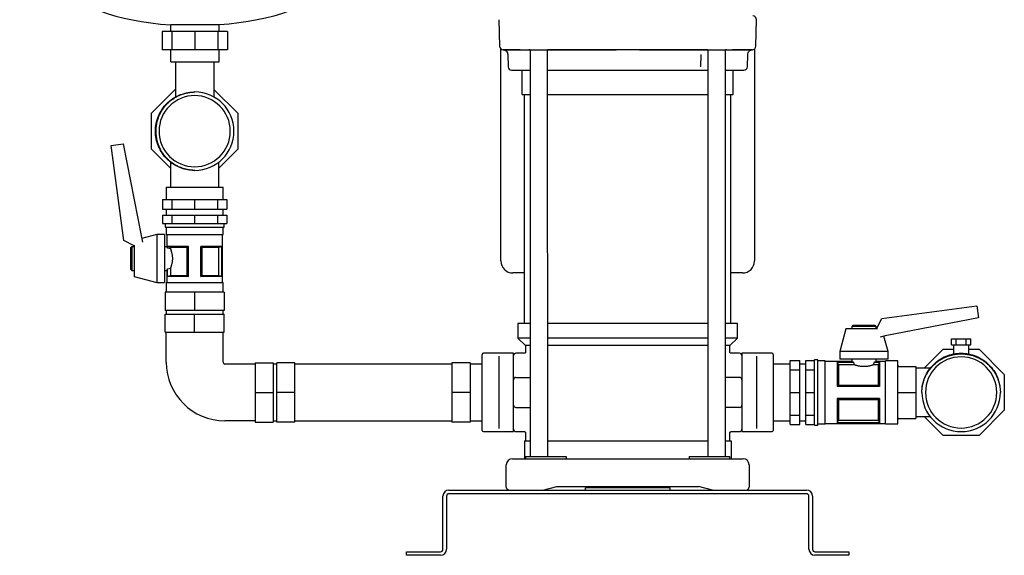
# Model space of a CAD drawing. Header units: millimetres. Extents: x 14 to 2034, y 13 to 1144.
# Tile 7 of 8: x 1219 to 2034, y 13 to 457. Entities that reach past the tile are written whole.
import ezdxf

# ---------------------------------------------------------------- set-up
doc = ezdxf.new("R2010")
doc.units = ezdxf.units.MM

msp = doc.modelspace()

# ---------------------------------------------------------------- linework, layer by layer
at = {"color": 7, "linetype": 'Continuous', "lineweight": 25}
for p, q in [((1615.21, 456.79), (1615.79, 434.79)), ((1827.94, 434.79), (1828.52, 456.79)), ((1383.51, 452.51), (1343.51, 452.51)), ((1343.51, 446.87), (1343.51, 452.51)), ((1383.51, 446.87), (1383.51, 452.51)), ((1336.45, 446.87), (1336.45, 431.87)), ((1344.38, 446.87), (1336.45, 446.87)), ((1344.38, 446.87), (1344.38, 431.87)), ((1363.51, 446.87), (1344.38, 446.87)), ((1363.51, 446.87), (1363.51, 431.87)), ((1382.64, 446.87), (1363.51, 446.87)), ((1382.64, 446.87), (1382.64, 431.87)), ((1390.57, 446.87), (1382.64, 446.87)), ((1390.57, 446.87), (1390.57, 431.87)), ((1616.86, 256.87), (1616.86, 432.57)), ((1826.86, 432.57), (1826.86, 256.87)), ((1344.38, 431.87), (1336.45, 431.87)), ((1343.51, 421.87), (1343.51, 431.87)), ((1363.51, 431.87), (1344.38, 431.87)), ((1382.64, 431.87), (1363.51, 431.87)), ((1390.57, 431.87), (1382.64, 431.87)), ((1383.51, 421.87), (1383.51, 431.87)), ((1618.97, 431.87), (1618.67, 431.87)), ((1618.97, 431.87), (1632.72, 431.87)), ((1632.92, 431.87), (1618.97, 431.87)), ((1622.52, 427.95), (1622.79, 417.79)), ((1641.02, 431.87), (1639.92, 431.87)), ((1640.07, 431.87), (1712.19, 431.87)), ((1641.02, 431.87), (1641.02, 94.87)), ((1655.62, 94.87), (1655.56, 431.87)), ((1655.78, 431.87), (1655.56, 431.87)), ((1712.19, 431.87), (1658.89, 431.87)), ((1731.54, 431.87), (1803.66, 431.87)), ((1784.84, 431.87), (1731.54, 431.87)), ((1782.4, 427.98), (1782.14, 417.79)), ((1788.11, 431.86), (1787.94, 431.87)), ((1788.11, 431.86), (1788.11, 94.87)), ((1802.71, 94.87), (1802.71, 431.87)), ((1803.8, 431.87), (1802.71, 431.87)), ((1824.75, 431.87), (1808.7, 431.87)), ((1811.01, 431.87), (1824.75, 431.87)), ((1820.94, 417.79), (1821.21, 427.98)), ((1825.05, 431.87), (1824.75, 431.87)), ((1343.51, 421.87), (1383.51, 421.87)), ((1347.51, 421.87), (1347.51, 392.74)), ((1379.51, 392.58), (1379.51, 421.87)), ((1625.78, 414.87), (1641.02, 414.87)), ((1634.51, 394.87), (1634.51, 414.87)), ((1634.51, 414.87), (1641.02, 414.87)), ((1655.62, 414.87), (1788.11, 414.87)), ((1655.62, 414.87), (1663.02, 414.87)), ((1663.41, 414.87), (1721.86, 414.87)), ((1721.86, 414.87), (1780.31, 414.87)), ((1780.7, 414.87), (1788.11, 414.87)), ((1802.71, 414.87), (1809.21, 414.87)), ((1802.71, 414.87), (1817.94, 414.87)), ((1809.21, 394.87), (1809.21, 414.87)), ((1327.61, 379.18), (1347.51, 399.08)), ((1379.51, 398.78), (1399.11, 379.18)), ((1634.51, 394.87), (1641.02, 394.87)), ((1636.51, 204.87), (1636.51, 394.87)), ((1655.62, 394.87), (1788.11, 394.87)), ((1802.71, 394.87), (1809.21, 394.87)), ((1807.21, 204.87), (1807.21, 394.87)), ((1327.61, 349.56), (1327.61, 379.18)), ((1335.18, 379.64), (1335.49, 380.11)), ((1399.11, 379.18), (1399.11, 349.56)), ((1294.35, 352.47), (1304.24, 353.78)), ((1304.8, 273.71), (1294.35, 352.47)), ((1304.24, 353.78), (1319.26, 276.52)), ((1343.36, 333.81), (1327.61, 349.56)), ((1399.11, 349.56), (1383.36, 333.81)), ((1343.36, 338.76), (1343.36, 317.87)), ((1383.36, 317.87), (1383.36, 338.75)), ((1339.89, 317.87), (1339.89, 307.87)), ((1339.89, 317.87), (1363.36, 317.87)), ((1363.36, 317.87), (1386.84, 317.87)), ((1386.84, 307.87), (1386.84, 317.87)), ((1336.79, 307.87), (1336.79, 299.87)), ((1336.79, 307.87), (1344.57, 307.87)), ((1344.57, 307.87), (1344.57, 299.87)), ((1344.57, 307.87), (1363.36, 307.87)), ((1363.36, 307.87), (1363.36, 299.87)), ((1363.36, 307.87), (1382.15, 307.87)), ((1382.15, 307.87), (1382.15, 299.87)), ((1382.15, 307.87), (1389.94, 307.87)), ((1389.94, 307.87), (1389.94, 299.87)), ((1336.79, 299.87), (1344.57, 299.87)), ((1336.79, 294.87), (1336.79, 287.87)), ((1336.79, 294.87), (1344.57, 294.87)), ((1339.89, 299.87), (1339.89, 294.87)), ((1344.57, 299.87), (1363.36, 299.87)), ((1344.57, 294.87), (1344.57, 287.87)), ((1344.57, 294.87), (1363.36, 294.87)), ((1363.36, 299.87), (1382.15, 299.87)), ((1363.36, 294.87), (1363.36, 287.87)), ((1363.36, 294.87), (1382.15, 294.87)), ((1382.15, 299.87), (1389.94, 299.87)), ((1382.15, 294.87), (1382.15, 287.87)), ((1382.15, 294.87), (1389.94, 294.87)), ((1386.84, 294.87), (1386.84, 299.87)), ((1389.94, 294.87), (1389.94, 287.87)), ((1336.79, 287.87), (1344.57, 287.87)), ((1338.89, 287.87), (1338.89, 284.87)), ((1344.57, 287.87), (1363.36, 287.87)), ((1363.36, 287.87), (1382.15, 287.87)), ((1382.15, 287.87), (1389.94, 287.87)), ((1387.84, 284.87), (1387.84, 287.87)), ((1332.14, 278.87), (1319.49, 275.5)), ((1338.39, 278.87), (1332.14, 278.87)), ((1332.14, 278.87), (1332.14, 258.87)), ((1338.39, 278.87), (1338.39, 258.87)), ((1338.89, 284.87), (1363.36, 284.87)), ((1339.89, 284.87), (1339.89, 278.87)), ((1339.89, 278.87), (1363.36, 278.87)), ((1340.39, 278.87), (1340.39, 268.87)), ((1363.36, 284.87), (1387.84, 284.87)), ((1363.36, 278.87), (1386.84, 278.87)), ((1386.34, 238.87), (1386.34, 278.87)), ((1386.84, 278.87), (1386.84, 284.87)), ((1313.39, 269.31), (1304.8, 273.71)), ((1313.39, 270.05), (1313.39, 258.87)), ((1319.26, 276.52), (1320.2, 272.39)), ((1310.39, 267.87), (1311.39, 268.87)), ((1310.39, 249.87), (1310.39, 267.87)), ((1311.39, 268.87), (1313.39, 268.87)), ((1311.39, 268.87), (1311.39, 248.87)), ((1338.39, 268.87), (1340.39, 268.87)), ((1358.36, 268.87), (1340.94, 268.87)), ((1340.94, 267.53), (1340.94, 268.87)), ((1340.94, 267.53), (1340.99, 267.53)), ((1340.99, 267.53), (1340.99, 268.85)), ((1357.29, 267.94), (1343.28, 267.94)), ((1343.28, 267.94), (1343.28, 266.82)), ((1357.29, 244.8), (1357.29, 267.94)), ((1358.36, 243.87), (1358.36, 268.87)), ((1385.79, 268.87), (1368.36, 268.87)), ((1368.36, 243.87), (1368.36, 268.87)), ((1383.44, 267.94), (1369.43, 267.94)), ((1369.43, 267.94), (1369.43, 244.8)), ((1383.44, 244.8), (1383.44, 267.94)), ((1385.73, 268.85), (1385.73, 243.9)), ((1385.79, 243.87), (1385.79, 268.87)), ((1313.39, 258.87), (1313.39, 243.87)), ((1332.14, 258.87), (1332.14, 238.87)), ((1338.39, 258.87), (1338.39, 238.87)), ((1310.39, 249.87), (1311.39, 248.87)), ((1311.39, 248.87), (1313.39, 248.87)), ((1338.39, 248.87), (1340.39, 248.87)), ((1340.39, 248.87), (1340.39, 238.87)), ((1340.94, 243.87), (1340.94, 250.21)), ((1340.99, 250.21), (1340.94, 250.21)), ((1340.99, 243.9), (1340.99, 250.21)), ((1343.28, 250.92), (1343.28, 244.8)), ((1343.28, 244.8), (1357.29, 244.8)), ((1369.43, 244.8), (1383.44, 244.8)), ((1636.51, 246.87), (1626.86, 246.87)), ((1816.86, 246.87), (1807.21, 246.87)), ((1313.39, 243.87), (1332.14, 238.87)), ((1332.14, 238.87), (1338.39, 238.87)), ((1339.89, 238.87), (1339.89, 230.87)), ((1339.89, 238.87), (1363.36, 238.87)), ((1358.36, 243.87), (1340.94, 243.87)), ((1363.36, 238.87), (1386.84, 238.87)), ((1385.79, 243.87), (1368.36, 243.87)), ((1386.84, 230.87), (1386.84, 238.87)), ((1338.81, 230.87), (1338.81, 215.87)), ((1363.36, 230.87), (1338.81, 230.87)), ((1363.36, 230.87), (1363.36, 215.87)), ((1387.91, 230.87), (1363.36, 230.87)), ((1387.91, 230.87), (1387.91, 215.87)), ((1363.36, 215.87), (1338.81, 215.87)), ((1338.81, 197.87), (1338.81, 212.87)), ((1338.81, 212.87), (1363.36, 212.87)), ((1339.89, 215.87), (1339.89, 212.87)), ((1387.91, 215.87), (1363.36, 215.87)), ((1363.36, 197.87), (1363.36, 212.87)), ((1363.36, 212.87), (1387.91, 212.87)), ((1386.84, 212.87), (1386.84, 215.87)), ((1387.91, 197.87), (1387.91, 212.87)), ((1932.2, 209.11), (2010.96, 219.56)), ((2010.96, 219.56), (2012.27, 209.67)), ((1630.86, 204.87), (1630.86, 192.87)), ((1641.02, 204.87), (1630.86, 204.87)), ((1721.86, 204.87), (1655.62, 204.87)), ((1788.11, 204.87), (1721.86, 204.87)), ((1812.86, 204.87), (1802.71, 204.87)), ((1812.86, 192.87), (1812.86, 204.87)), ((1927.8, 200.52), (1932.2, 209.11)), ((2012.27, 209.67), (1935.01, 194.65)), ((1338.81, 197.87), (1363.36, 197.87)), ((1339.89, 172.87), (1339.89, 197.87)), ((1363.36, 197.87), (1387.91, 197.87)), ((1386.84, 172.87), (1386.84, 197.87)), ((1902.36, 200.52), (1897.36, 181.77)), ((1917.36, 200.52), (1902.36, 200.52)), ((1908.36, 203.52), (1907.36, 202.52)), ((1907.36, 202.52), (1907.36, 200.52)), ((1927.36, 202.52), (1907.36, 202.52)), ((1908.36, 203.52), (1926.36, 203.52)), ((1928.54, 200.52), (1917.36, 200.52)), ((1926.36, 203.52), (1927.36, 202.52)), ((1927.36, 202.52), (1927.36, 200.52)), ((1630.86, 192.87), (1637.36, 186.87)), ((1641.02, 192.87), (1630.86, 192.87)), ((1721.86, 192.87), (1655.62, 192.87)), ((1788.11, 192.87), (1721.86, 192.87)), ((1812.86, 192.87), (1802.71, 192.87)), ((1806.36, 186.87), (1812.86, 192.87)), ((1935.01, 194.65), (1930.88, 193.71)), ((1937.36, 181.77), (1933.99, 194.42)), ((1989.78, 187.37), (1989.78, 192.37)), ((1989.78, 192.37), (1993.82, 192.37)), ((1993.82, 187.37), (1993.82, 192.37)), ((1993.82, 192.37), (2001.9, 192.37)), ((2001.9, 187.37), (2001.9, 192.37)), ((2001.9, 192.37), (2005.95, 192.37)), ((2005.95, 187.37), (2005.95, 192.37)), ((1601.36, 147.87), (1601.36, 179.37)), ((1627.36, 180.37), (1602.36, 180.37)), ((1627.36, 177.87), (1627.36, 180.37)), ((1636.36, 180.37), (1629.36, 180.37)), ((1637.36, 186.87), (1637.36, 181.37)), ((1641.02, 186.87), (1637.36, 186.87)), ((1721.86, 186.87), (1655.62, 186.87)), ((1788.11, 186.87), (1721.86, 186.87)), ((1806.36, 186.87), (1802.71, 186.87)), ((1806.36, 181.37), (1806.36, 186.87)), ((1814.36, 180.37), (1807.36, 180.37)), ((1841.36, 180.37), (1816.36, 180.37)), ((1816.36, 180.37), (1816.36, 177.87)), ((1842.36, 179.37), (1842.36, 147.87)), ((1897.36, 181.77), (1897.36, 175.52)), ((1917.36, 181.77), (1897.36, 181.77)), ((1937.36, 181.77), (1917.36, 181.77)), ((1937.36, 175.52), (1937.36, 181.77)), ((1967.3, 167.87), (1983.05, 183.62)), ((1983.05, 183.62), (1991.51, 183.62)), ((1989.78, 187.37), (1993.82, 187.37)), ((1991.51, 187.37), (1991.51, 179.74)), ((1993.82, 187.37), (2001.9, 187.37)), ((2001.9, 187.37), (2005.95, 187.37)), ((2004.21, 179.74), (2004.21, 187.37)), ((2004.21, 183.62), (2012.67, 183.62)), ((2012.67, 183.62), (2033.61, 162.68)), ((1413.36, 171.35), (1388.36, 171.35)), ((1413.36, 172.42), (1413.36, 147.87)), ((1413.36, 172.42), (1428.36, 172.42)), ((1428.36, 172.42), (1428.36, 147.87)), ((1431.36, 171.35), (1428.36, 171.35)), ((1446.36, 172.42), (1431.36, 172.42)), ((1431.36, 147.87), (1431.36, 172.42)), ((1446.36, 147.87), (1446.36, 172.42)), ((1576.36, 171.35), (1446.36, 171.35)), ((1591.36, 172.42), (1576.36, 172.42)), ((1576.36, 172.42), (1576.36, 147.87)), ((1591.36, 172.42), (1591.36, 147.87)), ((1601.36, 171.35), (1591.36, 171.35)), ((1615.36, 159.41), (1615.36, 177.87)), ((1627.36, 159.41), (1627.36, 177.87)), ((1816.36, 177.87), (1816.36, 159.41)), ((1828.36, 177.87), (1828.36, 159.41)), ((1856.36, 171.35), (1842.36, 171.35)), ((1856.36, 174.44), (1864.36, 174.44)), ((1856.36, 166.66), (1856.36, 174.44)), ((1864.36, 166.66), (1864.36, 174.44)), ((1869.36, 171.35), (1864.36, 171.35)), ((1869.36, 174.44), (1876.36, 174.44)), ((1869.36, 166.66), (1869.36, 174.44)), ((1879.36, 175.02), (1876.36, 175.02)), ((1876.36, 147.87), (1876.36, 175.02)), ((1879.36, 147.87), (1879.36, 175.02)), ((1885.36, 174.02), (1879.36, 174.02)), ((1885.36, 147.87), (1885.36, 174.02)), ((1907.36, 173.52), (1885.36, 173.52)), ((1908.7, 173.03), (1895.36, 173.03)), ((1895.36, 173.03), (1895.36, 152.87)), ((1895.38, 172.99), (1908.7, 172.99)), ((1917.36, 175.52), (1897.36, 175.52)), ((1907.36, 175.52), (1907.36, 173.52)), ((1908.7, 172.99), (1908.7, 173.03)), ((1937.36, 175.52), (1917.36, 175.52)), ((1930.36, 173.03), (1926.02, 173.03)), ((1926.02, 173.03), (1926.02, 172.99)), ((1926.02, 172.99), (1930.34, 172.99)), ((1927.36, 175.52), (1927.36, 173.52)), ((1935.36, 173.52), (1927.36, 173.52)), ((1930.36, 173.03), (1930.36, 152.87)), ((1945.36, 174.02), (1935.36, 174.02)), ((1935.36, 147.87), (1935.36, 174.02)), ((1945.36, 147.87), (1945.36, 174.02)), ((2013.13, 176.06), (2013.6, 175.74)), ((1856.36, 166.66), (1864.36, 166.66)), ((1856.36, 147.87), (1856.36, 166.66)), ((1864.36, 147.87), (1864.36, 166.66)), ((1869.36, 166.66), (1876.36, 166.66)), ((1869.36, 147.87), (1869.36, 166.66)), ((1896.3, 170.73), (1896.3, 153.92)), ((1909.4, 170.73), (1896.3, 170.73)), ((1929.43, 170.73), (1925.32, 170.73)), ((1929.43, 153.92), (1929.43, 170.73)), ((1946.36, 169.37), (1960.36, 169.37)), ((1960.36, 169.37), (1960.36, 147.87)), ((1972.25, 167.87), (1960.36, 167.87)), ((1615.36, 136.33), (1615.36, 159.41)), ((1627.36, 136.33), (1627.36, 159.41)), ((1629.36, 160.37), (1641.02, 160.37)), ((1814.36, 160.37), (1802.71, 160.37)), ((1816.36, 159.41), (1816.36, 147.87)), ((1828.36, 159.41), (1828.36, 147.87)), ((2033.61, 162.68), (2033.61, 133.06)), ((1413.36, 147.87), (1428.36, 147.87)), ((1413.36, 147.87), (1413.36, 123.32)), ((1428.36, 147.87), (1428.36, 123.32)), ((1446.36, 147.87), (1431.36, 147.87)), ((1431.36, 123.32), (1431.36, 147.87)), ((1446.36, 123.32), (1446.36, 147.87)), ((1591.36, 147.87), (1576.36, 147.87)), ((1576.36, 147.87), (1576.36, 123.32)), ((1591.36, 147.87), (1591.36, 123.32)), ((1601.36, 116.37), (1601.36, 147.87)), ((1816.36, 147.87), (1816.36, 136.33)), ((1828.36, 147.87), (1828.36, 136.33)), ((1842.36, 147.87), (1842.36, 116.37)), ((1856.36, 147.87), (1864.36, 147.87)), ((1856.36, 129.08), (1856.36, 147.87)), ((1864.36, 129.08), (1864.36, 147.87)), ((1869.36, 147.87), (1876.36, 147.87)), ((1869.36, 129.08), (1869.36, 147.87)), ((1876.36, 120.72), (1876.36, 147.87)), ((1879.36, 120.72), (1879.36, 147.87)), ((1885.36, 121.72), (1885.36, 147.87)), ((1930.36, 152.87), (1895.36, 152.87)), ((1896.3, 153.92), (1929.43, 153.92)), ((1935.36, 121.72), (1935.36, 147.87)), ((1945.36, 121.72), (1945.36, 147.87)), ((1946.36, 147.87), (1960.36, 147.87)), ((1960.36, 147.87), (1960.36, 126.37)), ((1895.36, 142.87), (1895.36, 122.71)), ((1930.36, 142.87), (1895.36, 142.87)), ((1896.3, 141.82), (1896.3, 125.01)), ((1929.43, 141.82), (1896.3, 141.82)), ((1929.43, 125.01), (1929.43, 141.82)), ((1930.36, 142.87), (1930.36, 122.71)), ((1615.36, 117.87), (1615.36, 136.33)), ((1627.36, 117.87), (1627.36, 136.33)), ((1629.36, 135.37), (1641.02, 135.37)), ((1814.36, 135.37), (1802.71, 135.37)), ((1816.36, 136.33), (1816.36, 117.87)), ((1828.36, 136.33), (1828.36, 117.87)), ((2033.61, 133.06), (2012.67, 112.12)), ((1413.36, 124.4), (1388.36, 124.4)), ((1413.36, 123.32), (1428.36, 123.32)), ((1428.36, 124.4), (1431.36, 124.4)), ((1446.36, 123.32), (1431.36, 123.32)), ((1446.36, 124.4), (1576.36, 124.4)), ((1591.36, 123.32), (1576.36, 123.32)), ((1591.36, 124.4), (1601.36, 124.4)), ((1842.36, 124.4), (1856.36, 124.4)), ((1856.36, 129.08), (1864.36, 129.08)), ((1856.36, 121.3), (1856.36, 129.08)), ((1864.36, 121.3), (1864.36, 129.08)), ((1864.36, 124.4), (1869.36, 124.4)), ((1869.36, 129.08), (1876.36, 129.08)), ((1869.36, 121.3), (1869.36, 129.08)), ((1930.36, 122.71), (1895.36, 122.71)), ((1930.34, 122.76), (1895.38, 122.76)), ((1896.3, 125.01), (1929.43, 125.01)), ((1946.36, 126.37), (1960.36, 126.37)), ((1960.36, 127.87), (1972.25, 127.87)), ((1983.05, 112.12), (1967.3, 127.87)), ((1602.36, 115.37), (1627.36, 115.37)), ((1627.36, 115.37), (1627.36, 117.87)), ((1629.36, 115.37), (1636.36, 115.37)), ((1637.36, 114.37), (1637.36, 107.87)), ((1806.36, 107.87), (1806.36, 114.37)), ((1807.36, 115.37), (1814.36, 115.37)), ((1816.36, 117.87), (1816.36, 115.37)), ((1816.36, 115.37), (1841.36, 115.37)), ((1856.36, 121.3), (1864.36, 121.3)), ((1869.36, 121.3), (1876.36, 121.3)), ((1876.36, 120.72), (1879.36, 120.72)), ((1879.36, 121.72), (1885.36, 121.72)), ((1885.36, 122.22), (1935.36, 122.22)), ((1935.36, 121.72), (1945.36, 121.72)), ((1636.36, 107.87), (1636.36, 92.87)), ((1636.36, 107.87), (1641.02, 107.87)), ((1655.62, 107.87), (1788.11, 107.87)), ((1802.71, 107.87), (1807.36, 107.87)), ((1807.36, 107.87), (1807.36, 92.87)), ((2012.67, 112.12), (1983.05, 112.12)), ((1626.36, 92.87), (1646.56, 92.87)), ((1637.36, 94.87), (1637.36, 92.87)), ((1637.36, 94.87), (1658.7, 94.87)), ((1646.56, 92.87), (1797.16, 92.87)), ((1658.7, 94.87), (1670.89, 94.87)), ((1670.89, 94.87), (1670.89, 92.87)), ((1772.83, 94.87), (1772.83, 92.87)), ((1772.83, 94.87), (1785.02, 94.87)), ((1785.02, 94.87), (1806.36, 94.87)), ((1797.16, 92.87), (1817.36, 92.87)), ((1806.36, 92.87), (1806.36, 94.87)), ((1621.36, 69.4), (1621.36, 87.87)), ((1822.36, 87.87), (1822.36, 69.4)), ((1573.86, 66.87), (1869.86, 66.87)), ((1651.66, 66.87), (1663.16, 69.87)), ((1663.16, 69.87), (1780.56, 69.87)), ((1686.86, 66.87), (1686.86, 68.87)), ((1756.86, 68.87), (1686.86, 68.87)), ((1701.86, 69.87), (1701.86, 68.87)), ((1704.86, 69.87), (1704.86, 68.87)), ((1738.86, 69.87), (1738.86, 68.87)), ((1741.86, 69.87), (1741.86, 68.87)), ((1756.86, 66.87), (1756.86, 68.87)), ((1792.06, 66.87), (1780.56, 69.87)), ((1568.86, 17.87), (1568.86, 61.87)), ((1571.86, 61.87), (1571.86, 17.87)), ((1869.86, 63.87), (1573.86, 63.87)), ((1871.86, 17.87), (1871.86, 61.87)), ((1874.86, 61.87), (1874.86, 17.87)), ((1538.86, 12.87), (1538.86, 15.87)), ((1538.86, 15.87), (1543.86, 15.87)), ((1543.86, 12.87), (1538.86, 12.87)), ((1543.86, 15.87), (1566.86, 15.87)), ((1566.86, 12.87), (1543.86, 12.87)), ((1876.86, 15.87), (1899.86, 15.87)), ((1899.86, 12.87), (1876.86, 12.87)), ((1899.86, 15.87), (1904.86, 15.87)), ((1904.86, 12.87), (1899.86, 12.87)), ((1904.86, 15.87), (1904.86, 12.87))]:
    msp.add_line(p, q, dxfattribs=at)
at = {"color": 7, "linetype": 'Continuous', "lineweight": 25, "flags": 128}
for points in [[(1340.99, 268.85), (1340.96, 268.86), (1340.94, 268.87)], [(1385.79, 268.87), (1385.76, 268.86), (1385.73, 268.85)], [(1340.94, 243.87), (1340.97, 243.89), (1340.99, 243.9)], [(1385.73, 243.9), (1385.76, 243.88), (1385.79, 243.87)], [(1895.36, 173.03), (1895.37, 173.01), (1895.38, 172.99)], [(1930.34, 172.99), (1930.35, 173.01), (1930.36, 173.03)], [(1895.38, 122.76), (1895.37, 122.73), (1895.36, 122.71)], [(1930.36, 122.71), (1930.35, 122.74), (1930.34, 122.76)]]:
    msp.add_lwpolyline(points, dxfattribs=at)
at = {"color": 7, "linetype": 'Continuous', "lineweight": 25}
for centre, radius, start, end in [((1825.52, 456.87), 3, 358.5, 89.9995), ((1618.78, 434.87), 3, 181.5, 270), ((1824.94, 434.87), 3, 270, 358.5), ((1625.78, 417.87), 3, 181.5, 270), ((1817.94, 417.87), 3, 270, 358.5), ((1363.36, 364.37), 29.5, 90, 270), ((1363.36, 364.37), 29.5, 270, 90), ((1363.36, 364.37), 32.5, 270.26129, 89.73871), ((1626.86, 256.87), 10, 180, 270), ((1816.86, 256.87), 10, 270, 0), ((1602.36, 179.37), 1, 90, 180), ((1629.36, 178.37), 2, 90, 180), ((1814.36, 178.37), 2, 360, 90), ((1841.36, 179.37), 1, 0, 90), ((1388.36, 172.87), 48.48, 180, 270), ((1388.36, 172.87), 1.53, 180, 270), ((1997.86, 147.87), 29.5, 0, 180), ((1629.36, 158.37), 2, 90, 180), ((1814.36, 158.37), 2, 0, 90), ((1997.86, 147.87), 32.5, 180.26129, 359.73871), ((1997.86, 147.87), 29.5, 180, 0), ((1629.36, 137.37), 2, 180, 270), ((1814.36, 137.37), 2, 270, 0), ((1602.36, 116.37), 1, 180, 270), ((1629.36, 117.37), 2, 180, 270), ((1814.36, 117.37), 2, 270, 0), ((1841.36, 116.37), 1, 270, 360), ((1626.36, 87.87), 5, 90, 180), ((1817.36, 87.87), 5, 0, 90), ((1573.86, 61.87), 5, 90, 180), ((1869.86, 61.87), 5, 0, 90), ((1573.86, 61.87), 2, 90, 180), ((1869.86, 61.87), 2, 0, 90), ((1566.86, 17.87), 2, 270, 0), ((1566.86, 17.87), 5, 270, 0), ((1876.86, 17.87), 5, 180, 270), ((1876.86, 17.87), 2, 180, 270)]:
    msp.add_arc(centre, radius, start, end, dxfattribs=at)
for points in [[(1218.51, 538.47), (1218.51, 504.88), (1252.52, 458.45), (1343.51, 452.51)], [(1508.51, 538.47), (1508.51, 504.88), (1474.5, 458.45), (1383.51, 452.51)], [(1363.51, 331.87), (1363.46, 331.87), (1363.41, 331.87), (1363.36, 331.87)], [(1343.28, 267.94), (1342.55, 268.22), (1341.79, 268.52), (1340.99, 268.85)], [(1343.28, 266.82), (1342.55, 267.08), (1341.79, 267.32), (1340.99, 267.53)], [(1358.36, 268.87), (1357.99, 268.52), (1357.63, 268.22), (1357.29, 267.94)], [(1369.43, 267.94), (1369.09, 268.22), (1368.73, 268.52), (1368.36, 268.87)], [(1385.73, 268.85), (1384.93, 268.52), (1384.17, 268.22), (1383.44, 267.94)], [(1340.99, 250.21), (1341.79, 250.43), (1342.55, 250.66), (1343.28, 250.92)], [(1340.99, 243.9), (1341.79, 244.22), (1342.55, 244.52), (1343.28, 244.8)], [(1357.29, 244.8), (1357.63, 244.52), (1357.99, 244.22), (1358.36, 243.87)], [(1368.36, 243.87), (1368.73, 244.22), (1369.09, 244.52), (1369.43, 244.8)], [(1383.44, 244.8), (1384.17, 244.52), (1384.93, 244.22), (1385.73, 243.9)], [(1895.38, 172.99), (1895.69, 172.24), (1896, 171.49), (1896.3, 170.73)], [(1908.7, 172.99), (1908.91, 172.21), (1909.15, 171.45), (1909.4, 170.73)], [(1925.32, 170.73), (1925.58, 171.45), (1925.81, 172.21), (1926.02, 172.99)], [(1929.43, 170.73), (1929.73, 171.49), (1930.03, 172.24), (1930.34, 172.99)], [(1896.3, 153.92), (1896, 153.57), (1895.69, 153.22), (1895.36, 152.87)], [(1930.36, 152.87), (1930.03, 153.22), (1929.73, 153.57), (1929.43, 153.92)], [(1965.36, 147.72), (1965.36, 147.77), (1965.36, 147.82), (1965.36, 147.87)], [(1895.36, 142.87), (1895.69, 142.52), (1896, 142.17), (1896.3, 141.82)], [(1929.43, 141.82), (1929.73, 142.17), (1930.03, 142.52), (1930.36, 142.87)], [(1896.3, 125.01), (1896, 124.26), (1895.69, 123.51), (1895.38, 122.76)], [(1930.34, 122.76), (1930.03, 123.51), (1929.73, 124.26), (1929.43, 125.01)]]:
    msp.add_open_spline(points, degree=3, dxfattribs=at)
for points, knots in [([(1618.67, 431.87), (1619.16, 431.8), (1620.16, 431.66), (1621.45, 430.74), (1622.33, 429.44), (1622.46, 428.43), (1622.52, 427.95)], [0, 0, 0, 0, 0.24114, 0.500446, 0.759508, 1, 1, 1, 1]), ([(1632.72, 431.87), (1633.02, 431.87), (1633.4, 431.87), (1634.35, 431.87), (1634.92, 431.87), (1636.18, 431.87), (1636.88, 431.87), (1638.4, 431.87), (1639.21, 431.87), (1640.07, 431.87)], [0, 0, 0, 0, 0.25, 0.25, 0.5, 0.5, 0.75, 0.75, 1, 1, 1, 1]), ([(1658.89, 431.87), (1658.66, 431.87), (1658.44, 431.87), (1658.03, 431.87), (1657.83, 431.87), (1657.28, 431.87), (1656.96, 431.87), (1656.56, 431.87), (1656.44, 431.87), (1656.23, 431.87), (1656.14, 431.87), (1655.91, 431.87), (1655.81, 431.87), (1655.78, 431.87)], [0, 0, 0, 0, 0.125, 0.125, 0.25, 0.25, 0.5, 0.5, 0.625, 0.625, 0.75, 0.75, 1, 1, 1, 1]), ([(1731.54, 431.87), (1728.31, 431.87), (1725.08, 431.87), (1718.63, 431.87), (1715.41, 431.87), (1712.19, 431.87)], [0, 0, 0, 0, 0.5, 0.5, 1, 1, 1, 1]), ([(1787.94, 431.87), (1787.93, 431.87), (1787.89, 431.87), (1787.8, 431.87), (1787.74, 431.87), (1787.5, 431.87), (1787.29, 431.87), (1786.89, 431.87), (1786.74, 431.87), (1786.42, 431.87), (1786.25, 431.87), (1785.7, 431.87), (1785.29, 431.87), (1784.84, 431.87)], [0, 0, 0, 0, 0.125, 0.125, 0.25, 0.25, 0.5, 0.5, 0.625, 0.625, 0.75, 0.75, 1, 1, 1, 1]), ([(1803.66, 431.87), (1804.51, 431.87), (1805.31, 431.87), (1806.82, 431.87), (1807.54, 431.87), (1808.8, 431.87), (1809.36, 431.87), (1810.32, 431.87), (1810.71, 431.87), (1811.01, 431.87)], [0, 0, 0, 0, 0.25, 0.25, 0.5, 0.5, 0.75, 0.75, 1, 1, 1, 1]), ([(1821.21, 427.98), (1821.27, 428.43), (1821.39, 429.44), (1822.28, 430.74), (1823.56, 431.66), (1824.57, 431.8), (1825.05, 431.87)], [0, 0, 0, 0, 0.240493, 0.499558, 0.758867, 1, 1, 1, 1]), ([(1663.02, 414.87), (1663.03, 414.87), (1663.07, 414.87), (1663.21, 414.87), (1663.3, 414.87), (1663.41, 414.87)], [0, 0, 0, 0, 0.5, 0.5, 1, 1, 1, 1]), ([(1780.31, 414.87), (1780.42, 414.87), (1780.52, 414.87), (1780.65, 414.87), (1780.69, 414.87), (1780.7, 414.87)], [0, 0, 0, 0, 0.5, 0.5, 1, 1, 1, 1]), ([(1363.36, 331.87), (1361.22, 331.99), (1356.98, 332.24), (1350.85, 334.17), (1345.19, 337.17), (1340.23, 341.25), (1336.17, 346.2), (1333.14, 351.85), (1331.28, 357.99), (1330.65, 364.37), (1331.28, 370.75), (1333.14, 376.89), (1336.17, 382.54), (1340.23, 387.51), (1345.2, 391.53), (1349.88, 394.21), (1352.95, 395.05), (1353.97, 395.33)], [0, 0, 0, 0, 0.0693127, 0.137636, 0.2067875, 0.276208, 0.344648, 0.413586, 0.4830605, 0.5517332, 0.620406, 0.6898805, 0.7588185, 0.8272585, 0.896679, 0.9658305, 1, 1, 1, 1]), ([(1335.18, 379.64), (1335.26, 379.8), (1335.44, 380.13), (1335.74, 380.66), (1336.09, 381.26), (1336.49, 381.91), (1336.95, 382.61), (1337.66, 383.64), (1338.73, 385.04), (1340.64, 387.24), (1343.35, 389.75), (1346.25, 391.79), (1348.66, 393.16), (1350.53, 394.07), (1352.63, 394.93), (1354.26, 395.46), (1355.32, 395.75), (1355.78, 395.87), (1356.31, 396), (1356.93, 396.14), (1357.62, 396.29), (1358.4, 396.43), (1359.26, 396.56), (1360.21, 396.68), (1361.23, 396.78), (1362.34, 396.85), (1363.11, 396.86), (1363.51, 396.87)], [0, 0, 0, 0, 0.01523, 0.032731, 0.052487, 0.074479, 0.098683, 0.125069, 0.182486, 0.25009, 0.375924, 0.5, 0.554503, 0.614411, 0.67951, 0.74988, 0.761199, 0.77477, 0.790605, 0.808717, 0.829117, 0.851816, 0.876825, 0.904148, 0.933788, 0.965742, 1, 1, 1, 1]), ([(1335.18, 349.1), (1335.09, 349.27), (1334.91, 349.63), (1334.63, 350.2), (1334.34, 350.82), (1334.03, 351.5), (1333.73, 352.24), (1333.42, 353.04), (1333.11, 353.9), (1332.81, 354.83), (1332.53, 355.81), (1332.26, 356.86), (1332.02, 357.97), (1331.8, 359.14), (1331.63, 360.37), (1331.49, 361.66), (1331.41, 363), (1331.37, 364.64), (1331.44, 366.53), (1331.64, 368.6), (1331.96, 370.52), (1332.35, 372.28), (1332.8, 373.89), (1333.28, 375.34), (1333.77, 376.63), (1334.26, 377.77), (1334.72, 378.76), (1335.03, 379.36), (1335.18, 379.64)], [0, 0, 0, 0, 0.018062, 0.03791, 0.059548, 0.082977, 0.108198, 0.135207, 0.164, 0.194565, 0.22689, 0.260954, 0.296734, 0.334197, 0.373307, 0.414016, 0.456273, 0.500013, 0.569283, 0.634659, 0.695918, 0.752886, 0.80544, 0.853492, 0.896991, 0.935911, 0.970244, 1, 1, 1, 1]), ([(1363.51, 331.87), (1363.32, 331.87), (1362.94, 331.88), (1362.37, 331.9), (1361.82, 331.93), (1361.29, 331.97), (1360.77, 332.01), (1360.27, 332.06), (1359.79, 332.12), (1359.32, 332.18), (1358.87, 332.24), (1358.43, 332.31), (1358.01, 332.39), (1357.6, 332.46), (1357.21, 332.54), (1356.84, 332.62), (1356.48, 332.7), (1356.14, 332.78), (1355.81, 332.86), (1355.5, 332.94), (1355.2, 333.02), (1354.31, 333.27), (1352.84, 333.74), (1350.99, 334.48), (1349.01, 335.4), (1346.47, 336.8), (1343.34, 339), (1340.73, 341.43), (1338.81, 343.6), (1337.7, 345.03), (1336.84, 346.28), (1336.26, 347.19), (1335.7, 348.13), (1335.35, 348.78), (1335.18, 349.1)], [0, 0, 0, 0, 0.016633, 0.032835, 0.048605, 0.063942, 0.078843, 0.093309, 0.107339, 0.120931, 0.134087, 0.146807, 0.159089, 0.170936, 0.182348, 0.193326, 0.20387, 0.213981, 0.223661, 0.232911, 0.241732, 0.250126, 0.312488, 0.374992, 0.421555, 0.500022, 0.625336, 0.749954, 0.80607, 0.874992, 0.905697, 0.936776, 0.968215, 1, 1, 1, 1]), ([(1340.94, 267.53), (1340.92, 267.58), (1340.88, 267.68), (1340.82, 267.82), (1340.77, 267.95), (1340.73, 268.07), (1340.68, 268.18), (1340.64, 268.28), (1340.6, 268.37), (1340.57, 268.45), (1340.52, 268.55), (1340.48, 268.66), (1340.44, 268.75), (1340.41, 268.82), (1340.39, 268.86), (1340.39, 268.87), (1340.39, 268.87)], [0, 0, 0, 0, 0.0595052, 0.1179883, 0.1754529, 0.2319032, 0.2873433, 0.3417776, 0.3952108, 0.4476479, 0.499094, 0.601209, 0.7023094, 0.8024423, 0.901656, 1, 1, 1, 1]), ([(1343.28, 266.82), (1343.31, 266.75), (1343.36, 266.62), (1343.44, 266.41), (1343.52, 266.19), (1343.61, 265.97), (1343.69, 265.74), (1343.77, 265.5), (1343.92, 265.05), (1344.14, 264.35), (1344.4, 263.36), (1344.62, 262.31), (1344.79, 261.2), (1344.9, 260.06), (1344.94, 258.89), (1344.9, 257.72), (1344.79, 256.57), (1344.62, 255.46), (1344.4, 254.4), (1344.14, 253.41), (1343.9, 252.64), (1343.71, 252.07), (1343.57, 251.66), (1343.42, 251.28), (1343.33, 251.04), (1343.28, 250.92)], [0, 0, 0, 0, 0.017904, 0.035754, 0.053568, 0.071362, 0.089152, 0.106955, 0.124786, 0.187717, 0.24986, 0.312631, 0.374403, 0.436933, 0.499018, 0.561344, 0.624169, 0.68625, 0.749347, 0.811432, 0.874316, 0.905723, 0.93708, 0.968475, 1, 1, 1, 1]), ([(1340.39, 248.87), (1340.39, 248.87), (1340.39, 248.87), (1340.39, 248.89), (1340.4, 248.91), (1340.42, 248.94), (1340.43, 248.98), (1340.45, 249.02), (1340.48, 249.08), (1340.5, 249.14), (1340.54, 249.23), (1340.59, 249.35), (1340.66, 249.52), (1340.74, 249.72), (1340.83, 249.95), (1340.9, 250.12), (1340.94, 250.21)], [0, 0, 0, 0, 0.054379, 0.109018, 0.163926, 0.219111, 0.274582, 0.330346, 0.386412, 0.442787, 0.499481, 0.593047, 0.689855, 0.789932, 0.893306, 1, 1, 1, 1]), ([(1637.36, 181.37), (1637.35, 181.25), (1637.33, 181.05), (1637.2, 180.82), (1637.07, 180.66), (1636.91, 180.53), (1636.68, 180.41), (1636.49, 180.39), (1636.36, 180.37)], [0, 0, 0, 0, 0.239457, 0.368361, 0.5, 0.631639, 0.760543, 1, 1, 1, 1]), ([(1807.36, 180.37), (1807.24, 180.39), (1807.04, 180.41), (1806.81, 180.53), (1806.65, 180.66), (1806.52, 180.82), (1806.4, 181.05), (1806.38, 181.25), (1806.36, 181.37)], [0, 0, 0, 0, 0.239457, 0.368361, 0.5, 0.631639, 0.760543, 1, 1, 1, 1]), ([(1965.36, 147.87), (1965.48, 150.01), (1965.73, 154.25), (1967.66, 160.39), (1970.66, 166.04), (1974.74, 171), (1979.69, 175.07), (1985.34, 178.09), (1991.48, 179.95), (1997.86, 180.58), (2004.24, 179.95), (2010.38, 178.09), (2016.03, 175.07), (2021, 171.01), (2025.02, 166.03), (2027.7, 161.36), (2028.54, 158.28), (2028.82, 157.26)], [0, 0, 0, 0, 0.069313, 0.137636, 0.206788, 0.276208, 0.344648, 0.413586, 0.48306, 0.551733, 0.620406, 0.689881, 0.758819, 0.827258, 0.896679, 0.965831, 1, 1, 1, 1]), ([(1982.59, 176.06), (1982.76, 176.14), (1983.12, 176.33), (1983.69, 176.61), (1984.31, 176.9), (1984.99, 177.2), (1985.73, 177.51), (1986.53, 177.82), (1987.39, 178.12), (1988.32, 178.42), (1989.3, 178.71), (1990.35, 178.97), (1991.46, 179.22), (1992.63, 179.43), (1993.86, 179.61), (1995.15, 179.74), (1996.49, 179.83), (1998.13, 179.86), (2000.02, 179.8), (2002.09, 179.59), (2004.01, 179.28), (2005.77, 178.89), (2007.38, 178.44), (2008.83, 177.95), (2010.12, 177.46), (2011.26, 176.97), (2012.25, 176.51), (2012.85, 176.2), (2013.13, 176.06)], [0, 0, 0, 0, 0.018062, 0.03791, 0.059548, 0.082977, 0.108198, 0.135207, 0.164, 0.194565, 0.22689, 0.260954, 0.296734, 0.334197, 0.373307, 0.414016, 0.456273, 0.500013, 0.569283, 0.634659, 0.695918, 0.752886, 0.80544, 0.853492, 0.896991, 0.935911, 0.970244, 1, 1, 1, 1]), ([(1907.36, 173.52), (1907.36, 173.52), (1907.36, 173.52), (1907.38, 173.52), (1907.4, 173.51), (1907.43, 173.5), (1907.47, 173.48), (1907.51, 173.46), (1907.57, 173.44), (1907.63, 173.42), (1907.72, 173.38), (1907.84, 173.34), (1908.01, 173.28), (1908.21, 173.2), (1908.44, 173.12), (1908.61, 173.06), (1908.7, 173.03)], [0, 0, 0, 0, 0.054428, 0.1091229, 0.1640914, 0.2193405, 0.2748768, 0.3307069, 0.3868373, 0.4432743, 0.5000242, 0.5933959, 0.6900575, 0.790032, 0.8933399, 1, 1, 1, 1]), ([(1926.02, 173.03), (1926.07, 173.05), (1926.17, 173.08), (1926.31, 173.13), (1926.44, 173.18), (1926.56, 173.22), (1926.67, 173.26), (1926.77, 173.3), (1926.87, 173.33), (1926.95, 173.36), (1927.05, 173.4), (1927.15, 173.44), (1927.25, 173.48), (1927.31, 173.5), (1927.35, 173.52), (1927.36, 173.52), (1927.36, 173.52)], [0, 0, 0, 0, 0.059829, 0.118617, 0.176368, 0.233085, 0.288771, 0.34343, 0.397066, 0.449683, 0.501285, 0.602927, 0.703582, 0.803287, 0.90208, 1, 1, 1, 1]), ([(1965.36, 147.72), (1965.37, 147.92), (1965.37, 148.3), (1965.39, 148.86), (1965.42, 149.41), (1965.46, 149.94), (1965.5, 150.46), (1965.55, 150.96), (1965.61, 151.45), (1965.67, 151.91), (1965.73, 152.37), (1965.8, 152.81), (1965.88, 153.23), (1965.95, 153.63), (1966.03, 154.02), (1966.11, 154.4), (1966.19, 154.75), (1966.27, 155.1), (1966.35, 155.42), (1966.44, 155.74), (1966.51, 156.03), (1966.76, 156.92), (1967.24, 158.4), (1967.97, 160.25), (1968.89, 162.22), (1970.29, 164.77), (1972.49, 167.89), (1974.92, 170.5), (1977.09, 172.42), (1978.52, 173.53), (1979.77, 174.39), (1980.68, 174.97), (1981.62, 175.53), (1982.27, 175.88), (1982.59, 176.06)], [0, 0, 0, 0, 0.016633, 0.032835, 0.048605, 0.063942, 0.078843, 0.093309, 0.107339, 0.120931, 0.134087, 0.146807, 0.159089, 0.170936, 0.182348, 0.193326, 0.20387, 0.213981, 0.223661, 0.232911, 0.241732, 0.250126, 0.312487, 0.374992, 0.421555, 0.500022, 0.625336, 0.749954, 0.80607, 0.874992, 0.905697, 0.936776, 0.968215, 1, 1, 1, 1]), ([(2013.13, 176.06), (2013.29, 175.97), (2013.62, 175.79), (2014.15, 175.5), (2014.75, 175.15), (2015.4, 174.75), (2016.1, 174.29), (2017.13, 173.57), (2018.53, 172.51), (2020.73, 170.59), (2023.24, 167.88), (2025.28, 164.98), (2026.65, 162.57), (2027.56, 160.7), (2028.42, 158.6), (2028.95, 156.98), (2029.24, 155.91), (2029.36, 155.46), (2029.49, 154.92), (2029.63, 154.31), (2029.78, 153.61), (2029.92, 152.83), (2030.05, 151.97), (2030.17, 151.03), (2030.27, 150), (2030.34, 148.89), (2030.35, 148.12), (2030.36, 147.72)], [0, 0, 0, 0, 0.01523, 0.032731, 0.052487, 0.074479, 0.098683, 0.125069, 0.182486, 0.25009, 0.375924, 0.5, 0.554503, 0.61441, 0.679509, 0.74988, 0.761199, 0.77477, 0.790605, 0.808717, 0.829117, 0.851816, 0.876825, 0.904148, 0.933788, 0.965742, 1, 1, 1, 1]), ([(1925.32, 170.73), (1925.26, 170.71), (1925.12, 170.67), (1924.91, 170.59), (1924.7, 170.52), (1924.47, 170.45), (1924.24, 170.38), (1924, 170.31), (1923.55, 170.18), (1922.84, 169.99), (1921.85, 169.76), (1920.79, 169.57), (1919.68, 169.42), (1918.53, 169.33), (1917.37, 169.29), (1916.2, 169.32), (1915.05, 169.42), (1913.94, 169.57), (1912.88, 169.76), (1911.88, 169.99), (1911.11, 170.19), (1910.54, 170.36), (1910.14, 170.49), (1909.75, 170.61), (1909.52, 170.69), (1909.4, 170.73)], [0, 0, 0, 0, 0.017918, 0.035783, 0.053612, 0.071422, 0.08923, 0.107054, 0.124911, 0.187793, 0.250064, 0.312884, 0.374949, 0.437383, 0.499499, 0.561922, 0.624726, 0.686975, 0.749995, 0.812209, 0.875043, 0.906279, 0.937456, 0.968666, 1, 1, 1, 1]), ([(1945.36, 170.37), (1945.36, 170.25), (1945.38, 170.13), (1945.48, 169.88), (1945.56, 169.76), (1945.75, 169.57), (1945.87, 169.49), (1946.12, 169.39), (1946.24, 169.37), (1946.36, 169.37)], [0, 0, 0, 0, 0.25, 0.25, 0.5, 0.5, 0.75, 0.75, 1, 1, 1, 1]), ([(1945.36, 147.87), (1945.36, 147.87), (1945.38, 147.87), (1945.48, 147.87), (1945.56, 147.87), (1945.75, 147.87), (1945.87, 147.87), (1946.12, 147.87), (1946.24, 147.87), (1946.36, 147.87)], [0, 0, 0, 0, 0.25, 0.25, 0.5, 0.5, 0.75, 0.75, 1, 1, 1, 1]), ([(1946.36, 126.37), (1946.24, 126.37), (1946.12, 126.35), (1945.87, 126.25), (1945.75, 126.18), (1945.56, 125.98), (1945.48, 125.86), (1945.38, 125.62), (1945.36, 125.49), (1945.36, 125.37)], [0, 0, 0, 0, 0.25, 0.25, 0.5, 0.5, 0.75, 0.75, 1, 1, 1, 1]), ([(1636.36, 115.37), (1636.49, 115.36), (1636.68, 115.34), (1636.91, 115.21), (1637.07, 115.08), (1637.2, 114.92), (1637.33, 114.69), (1637.35, 114.5), (1637.36, 114.37)], [0, 0, 0, 0, 0.239457, 0.368361, 0.5, 0.631639, 0.760543, 1, 1, 1, 1]), ([(1806.36, 114.37), (1806.38, 114.5), (1806.4, 114.69), (1806.52, 114.92), (1806.65, 115.08), (1806.81, 115.21), (1807.04, 115.34), (1807.24, 115.36), (1807.36, 115.37)], [0, 0, 0, 0, 0.239457, 0.368361, 0.5, 0.631639, 0.760543, 1, 1, 1, 1]), ([(1623.3, 66.87), (1622.67, 67.27), (1622.18, 67.69), (1621.53, 68.54), (1621.36, 68.97), (1621.36, 69.4)], [0, 0, 0, 0, 0.5, 0.5, 1, 1, 1, 1]), ([(1820.42, 66.87), (1821.06, 67.27), (1821.55, 67.69), (1822.2, 68.54), (1822.36, 68.97), (1822.36, 69.4)], [0, 0, 0, 0, 0.5, 0.5, 1, 1, 1, 1])]:
    msp.add_open_spline(points, degree=3, knots=knots, dxfattribs=at)

doc.saveas('drawing.dxf')
